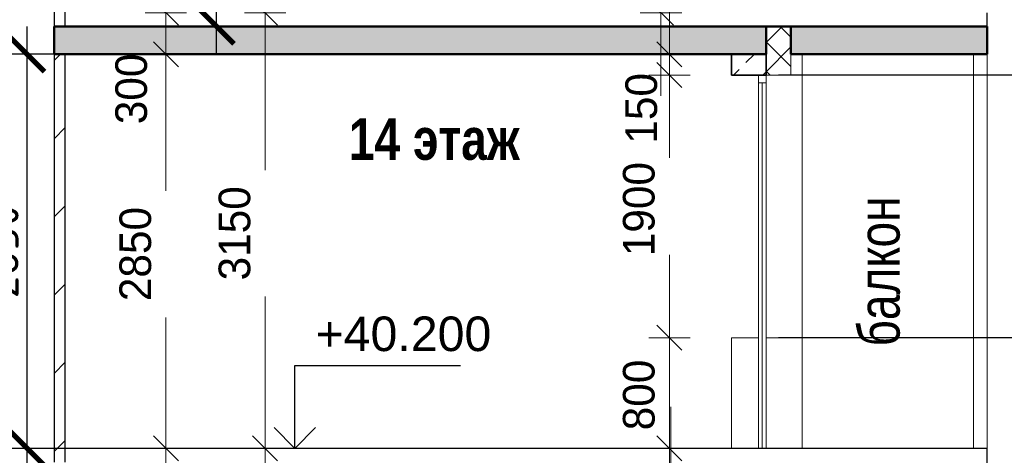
# Model space of a CAD drawing. Header units: millimetres. Extents: x 369815 to 1481759, y -423071 to -27917.
# Tile 88 of 256: x 390032 to 397156, y -178876 to -175726. Entities that reach past the tile are written whole.
import ezdxf

# ---------------------------------------------------------------- set-up
doc = ezdxf.new("R2010")
doc.units = ezdxf.units.MM
for name, color, linetype, lineweight in [('Standard', 7, 'Continuous', 25), ('Навесной фасад', 7, 'Continuous', 25), ('Общий01', 7, 'Continuous', 13), ('Размерная линия_ общее', 7, 'Continuous', 25), ('РАЗМЕРЫ', 1, 'Continuous', 9), ('Стена_ кирп. кладка не несущ', 7, 'Continuous', 35), ('Текст_ общее', 7, 'Continuous', 25)]:
    doc.layers.add(name, color=color, linetype=linetype, lineweight=lineweight)
doc.layers.add('Стена_ бетон не несущ.', color=7, linetype='Continuous', lineweight=35, true_color=0xb4b496)
doc.styles.add('ARIAL', font='arial.ttf')
doc.styles.add('Century Gothic', font='GOTHIC.TTF')
doc.styles.add('GOST-2.304_Type-B', font='GOST_Common.ttf')
doc.dimstyles.new('DIMSTYLE_3', dxfattribs={"dimtxt": 229, "dimasz": 300, "dimexe": 0, "dimexo": 0, "dimgap": 114.5, "dimtad": 2, "dimdec": 0, "dimrnd": 1, "dimzin": 12, "dimdsep": 46, "dimtxsty": 'Century Gothic', "dimblk1": 'ALL_ML_STRICH', "dimblk2": 'ALL_ML_STRICH', "dimsah": 1, "dimcen": 0, "dimclrd": 256, "dimclre": 256, "dimclrt": 256, "dimadec": 0, "dimazin": 0, "dimtfac": 1, "dimtdec": 0, "dimtix": 1, "dimtmove": 2, "dimatfit": 3, "dimfxl": 0, "dimtvp": 1.2, "dimtzin": 0, "dimlwd": 0, "dimlwe": 13, "dimarcsym": 0})
doc.dimstyles.new('DIMSTYLE_8', dxfattribs={"dimtxt": 229, "dimasz": 300, "dimexe": 0, "dimexo": 0, "dimgap": 114.5, "dimtad": 2, "dimdec": 0, "dimrnd": 1, "dimzin": 12, "dimdsep": 46, "dimtxsty": 'Century Gothic', "dimblk1": 'ALL_ML_STRICH', "dimblk2": 'ALL_ML_STRICH', "dimsah": 1, "dimcen": 0, "dimclrd": 256, "dimclre": 256, "dimclrt": 256, "dimadec": 0, "dimazin": 0, "dimtfac": 1, "dimtdec": 0, "dimtix": 1, "dimtmove": 2, "dimatfit": 3, "dimfxl": 0, "dimtzin": 0, "dimlwd": 0, "dimlwe": 13, "dimarcsym": 0})
doc.dimstyles.new('СПДС', dxfattribs={"dimscale": 100, "dimtxt": 2.5, "dimasz": 2.5, "dimexe": 1.25, "dimexo": 0, "dimtad": 1, "dimdec": 0, "dimtxsty": 'GOST-2.304_Type-B', "dimblk": 'ARCHTICK', "dimcen": 2.5, "dimdle": 2, "dimadec": 0, "dimazin": 2, "dimtfac": 0.75, "dimtdec": 0, "dimtmove": 1, "dimatfit": 3, "dimfxl": 1, "dimtolj": 1, "dimarcsym": 1})
pattern_1 = [(45, (467347.7, -19759), (-565.6854, 565.6854), []), (45, (467064.9, -19476.2), (-565.6854, 565.6854), [])]

# ---------------------------------------------------------------- blocks, each defined once
blk = doc.blocks.new('COMPLEX_ELEVATIONDIM_0')
at = {"layer": 'Размерная линия_ общее', "color": 7, "linetype": 'Continuous', "lineweight": 25, "transparency": 33554687}
for p, q in [((-66335.2, -156366.8), (-71824.6, -156366.8)), ((-66335.2, -158266.8), (-71824.6, -158266.8))]:
    blk.add_line(p, q, dxfattribs=at)
blk = doc.blocks.new('ALL_ML_STRICH')
at = {"color": 0, "linetype": 'ByBlock', "lineweight": -2}
for p, q in [((0, -0.5), (0, 0.5)), ((-0.3, -0.3), (0.3, 0.3)), ((-1, 0), (0.5, 0))]:
    blk.add_line(p, q, dxfattribs=at)
blk = doc.blocks.new('*D1252')
at = {"layer": 'DEFPOINTS', "color": 0, "linetype": 'Continuous', "transparency": 16777216}
for p in [(394742, -179125.8), (394742, -179125.8), (394742, -179225.8)]:
    blk.add_point(p, dxfattribs=at)
at = {"layer": 'Размерная линия_ общее', "color": 218, "linetype": 'Continuous', "lineweight": 0, "transparency": 16777216}
for p, q in [((394742, -178825.8), (394742, -178525.8)), ((394742, -179225.8), (394742, -179125.8)), ((394742, -179525.8), (394742, -179825.8))]:
    blk.add_line(p, q, dxfattribs=at)
at = {"layer": 'Размерная линия_ общее', "color": 218, "linetype": 'Continuous', "lineweight": 0, "transparency": 16777216, "xscale": 300, "yscale": 300, "zscale": 300}
for p, rotation in [((394742, -179125.8), 270), ((394742, -179225.8), 90)]:
    blk.add_blockref('ALL_ML_STRICH', p, dxfattribs=dict(at, rotation=rotation))
at = {"layer": 'Размерная линия_ общее', "color": 218, "linetype": 'Continuous', "lineweight": 13, "transparency": 16777216, "insert": (394484.3, -179522.3), "char_height": 229, "width": 490.714, "attachment_point": 5, "rotation": 90, "style": 'Century Gothic'}
blk.add_mtext('100', dxfattribs=at)
blk = doc.blocks.new('*D1253')
at = {"layer": 'DEFPOINTS', "color": 0, "linetype": 'Continuous', "transparency": 16777216}
for p in [(394732.7, -178025.8), (394732.7, -178025.8), (394732.7, -178825.8)]:
    blk.add_point(p, dxfattribs=at)
at = {"layer": 'Размерная линия_ общее', "color": 218, "linetype": 'Continuous', "lineweight": 0, "transparency": 16777216}
for p, q in [((394732.7, -177725.8), (394732.7, -177425.8)), ((394732.7, -178825.8), (394732.7, -178025.8)), ((394732.7, -179125.8), (394732.7, -179425.8))]:
    blk.add_line(p, q, dxfattribs=at)
at = {"layer": 'Размерная линия_ общее', "color": 218, "linetype": 'Continuous', "lineweight": 0, "transparency": 16777216, "xscale": 300, "yscale": 300, "zscale": 300}
for p, rotation in [((394732.7, -178025.8), 270), ((394732.7, -178825.8), 90)]:
    blk.add_blockref('ALL_ML_STRICH', p, dxfattribs=dict(at, rotation=rotation))
at = {"layer": 'Размерная линия_ общее', "color": 218, "linetype": 'Continuous', "lineweight": 13, "transparency": 16777216, "insert": (394512.5, -178439.7), "char_height": 229, "width": 490.714, "attachment_point": 5, "rotation": 90, "style": 'Century Gothic'}
blk.add_mtext('800', dxfattribs=at)
blk = doc.blocks.new('*D1254')
at = {"layer": 'DEFPOINTS', "color": 0, "linetype": 'Continuous', "transparency": 16777216}
for p in [(394732.7, -176125.8), (394732.7, -176125.8), (394732.7, -178025.8)]:
    blk.add_point(p, dxfattribs=at)
at = {"layer": 'Размерная линия_ общее', "color": 218, "linetype": 'Continuous', "lineweight": 0, "transparency": 16777216}
for p, q in [((394732.7, -176425.8), (394732.7, -176655.5)), ((394732.7, -177725.8), (394732.7, -177535.7))]:
    blk.add_line(p, q, dxfattribs=at)
at = {"layer": 'Размерная линия_ общее', "color": 218, "linetype": 'Continuous', "lineweight": 0, "transparency": 16777216, "xscale": 300, "yscale": 300, "zscale": 300}
for p, rotation in [((394732.7, -176125.8), 90), ((394732.7, -178025.8), 270)]:
    blk.add_blockref('ALL_ML_STRICH', p, dxfattribs=dict(at, rotation=rotation))
at = {"layer": 'Размерная линия_ общее', "color": 218, "linetype": 'Continuous', "lineweight": 13, "transparency": 16777216, "insert": (394512.5, -177095.6), "char_height": 229, "width": 654.286, "attachment_point": 5, "rotation": 90, "style": 'Century Gothic'}
blk.add_mtext('1900', dxfattribs=at)
blk = doc.blocks.new('*D1255')
at = {"layer": 'DEFPOINTS', "color": 0, "linetype": 'Continuous', "transparency": 16777216}
for p in [(394732.7, -175975.8), (394732.7, -175975.8), (394732.7, -176125.8)]:
    blk.add_point(p, dxfattribs=at)
at = {"layer": 'Размерная линия_ общее', "color": 218, "linetype": 'Continuous', "lineweight": 0, "transparency": 16777216}
for p, q in [((394732.7, -175675.8), (394732.7, -175375.8)), ((394732.7, -176125.8), (394732.7, -175975.8)), ((394732.7, -176425.8), (394732.7, -176725.8))]:
    blk.add_line(p, q, dxfattribs=at)
at = {"layer": 'Размерная линия_ общее', "color": 218, "linetype": 'Continuous', "lineweight": 0, "transparency": 16777216, "xscale": 300, "yscale": 300, "zscale": 300}
for p, rotation in [((394732.7, -175975.8), 270), ((394732.7, -176125.8), 90)]:
    blk.add_blockref('ALL_ML_STRICH', p, dxfattribs=dict(at, rotation=rotation))
at = {"layer": 'Размерная линия_ общее', "color": 218, "linetype": 'Continuous', "lineweight": 13, "transparency": 16777216, "insert": (394530.4, -176366.9), "char_height": 229, "width": 490.714, "attachment_point": 5, "rotation": 90, "style": 'Century Gothic'}
blk.add_mtext('150', dxfattribs=at)
blk = doc.blocks.new('*D1256')
at = {"layer": 'DEFPOINTS', "color": 0, "linetype": 'Continuous', "transparency": 16777216}
for p in [(394671.8, -174875.8), (394671.8, -174875.8), (394671.8, -175675.8)]:
    blk.add_point(p, dxfattribs=at)
at = {"layer": 'Размерная линия_ общее', "color": 218, "linetype": 'Continuous', "lineweight": 0, "transparency": 16777216}
for p, q in [((394671.8, -174575.8), (394671.8, -174275.8)), ((394671.8, -175675.8), (394671.8, -174875.8)), ((394671.8, -175975.8), (394671.8, -176275.8))]:
    blk.add_line(p, q, dxfattribs=at)
at = {"layer": 'Размерная линия_ общее', "color": 218, "linetype": 'Continuous', "lineweight": 0, "transparency": 16777216, "xscale": 300, "yscale": 300, "zscale": 300}
for p, rotation in [((394671.8, -174875.8), 270), ((394671.8, -175675.8), 90)]:
    blk.add_blockref('ALL_ML_STRICH', p, dxfattribs=dict(at, rotation=rotation))
at = {"layer": 'Размерная линия_ общее', "color": 218, "linetype": 'Continuous', "lineweight": 13, "transparency": 16777216, "insert": (394451.5, -175289.7), "char_height": 229, "width": 490.714, "attachment_point": 5, "rotation": 90, "style": 'Century Gothic'}
blk.add_mtext('800', dxfattribs=at)
blk = doc.blocks.new('*D1287')
at = {"layer": 'DEFPOINTS', "color": 0, "linetype": 'Continuous', "transparency": 16777216}
for p in [(391090, -178825.8), (391090, -178825.8), (391090, -179125.8)]:
    blk.add_point(p, dxfattribs=at)
at = {"layer": 'Размерная линия_ общее', "color": 218, "linetype": 'Continuous', "lineweight": 0, "transparency": 16777216}
for p, q in [((391090, -178525.8), (391090, -178225.8)), ((391090, -179125.8), (391090, -178825.8)), ((391090, -179425.8), (391090, -179725.8))]:
    blk.add_line(p, q, dxfattribs=at)
at = {"layer": 'Размерная линия_ общее', "color": 218, "linetype": 'Continuous', "lineweight": 0, "transparency": 16777216, "xscale": 300, "yscale": 300, "zscale": 300}
for p, rotation in [((391090, -178825.8), 270), ((391090, -179125.8), 90)]:
    blk.add_blockref('ALL_ML_STRICH', p, dxfattribs=dict(at, rotation=rotation))
at = {"layer": 'Размерная линия_ общее', "color": 218, "linetype": 'Continuous', "lineweight": 13, "transparency": 16777216, "insert": (390837.7, -179406.7), "char_height": 229, "width": 490.714, "attachment_point": 5, "rotation": 90, "style": 'Century Gothic'}
blk.add_mtext('300', dxfattribs=at)
blk = doc.blocks.new('*D1288')
at = {"layer": 'DEFPOINTS', "color": 0, "linetype": 'Continuous', "transparency": 16777216}
for p in [(391090, -175975.8), (391090, -175975.8), (391090, -178825.8)]:
    blk.add_point(p, dxfattribs=at)
at = {"layer": 'Размерная линия_ общее', "color": 218, "linetype": 'Continuous', "lineweight": 0, "transparency": 16777216}
for p, q in [((391090, -176275.8), (391090, -176962.6)), ((391090, -178525.8), (391090, -177878.6))]:
    blk.add_line(p, q, dxfattribs=at)
at = {"layer": 'Размерная линия_ общее', "color": 218, "linetype": 'Continuous', "lineweight": 0, "transparency": 16777216, "xscale": 300, "yscale": 300, "zscale": 300}
for p, rotation in [((391090, -175975.8), 90), ((391090, -178825.8), 270)]:
    blk.add_blockref('ALL_ML_STRICH', p, dxfattribs=dict(at, rotation=rotation))
at = {"layer": 'Размерная линия_ общее', "color": 218, "linetype": 'Continuous', "lineweight": 13, "transparency": 16777216, "insert": (390869.8, -177420.6), "char_height": 229, "width": 654.286, "attachment_point": 5, "rotation": 90, "style": 'Century Gothic'}
blk.add_mtext('2850', dxfattribs=at)
blk = doc.blocks.new('*D1289')
at = {"layer": 'DEFPOINTS', "color": 0, "linetype": 'Continuous', "transparency": 16777216}
for p in [(391090, -175675.8), (391090, -175675.8), (391090, -175975.8)]:
    blk.add_point(p, dxfattribs=at)
at = {"layer": 'Размерная линия_ общее', "color": 218, "linetype": 'Continuous', "lineweight": 0, "transparency": 16777216}
for p, q in [((391090, -175375.8), (391090, -175075.8)), ((391090, -175975.8), (391090, -175675.8)), ((391090, -176275.8), (391090, -176575.8))]:
    blk.add_line(p, q, dxfattribs=at)
at = {"layer": 'Размерная линия_ общее', "color": 218, "linetype": 'Continuous', "lineweight": 0, "transparency": 16777216, "xscale": 300, "yscale": 300, "zscale": 300}
for p, rotation in [((391090, -175675.8), 270), ((391090, -175975.8), 90)]:
    blk.add_blockref('ALL_ML_STRICH', p, dxfattribs=dict(at, rotation=rotation))
at = {"layer": 'Размерная линия_ общее', "color": 218, "linetype": 'Continuous', "lineweight": 13, "transparency": 16777216, "insert": (390840.2, -176226.3), "char_height": 229, "width": 490.714, "attachment_point": 5, "rotation": 90, "style": 'Century Gothic'}
blk.add_mtext('300', dxfattribs=at)
blk = doc.blocks.new('*D1290')
at = {"layer": 'DEFPOINTS', "color": 0, "linetype": 'Continuous', "transparency": 16777216}
for p in [(390367.2, -172825.8), (391090, -172825.8), (391090, -175675.8)]:
    blk.add_point(p, dxfattribs=at)
at = {"layer": 'Размерная линия_ общее', "color": 218, "linetype": 'Continuous', "lineweight": 13, "transparency": 16777216}
blk.add_line((390367.2, -172825.8), (391090, -172825.8), dxfattribs=at)
at = {"layer": 'Размерная линия_ общее', "color": 218, "linetype": 'Continuous', "lineweight": 0, "transparency": 16777216}
for p, q in [((391090, -173125.8), (391090, -173812.6)), ((391090, -175375.8), (391090, -174728.6))]:
    blk.add_line(p, q, dxfattribs=at)
at = {"layer": 'Размерная линия_ общее', "color": 218, "linetype": 'Continuous', "lineweight": 0, "transparency": 16777216, "xscale": 300, "yscale": 300, "zscale": 300}
for p, rotation in [((391090, -172825.8), 90), ((391090, -175675.8), 270)]:
    blk.add_blockref('ALL_ML_STRICH', p, dxfattribs=dict(at, rotation=rotation))
at = {"layer": 'Размерная линия_ общее', "color": 218, "linetype": 'Continuous', "lineweight": 13, "transparency": 16777216, "insert": (390869.8, -174270.6), "char_height": 229, "width": 654.286, "attachment_point": 5, "rotation": 90, "style": 'Century Gothic'}
blk.add_mtext('2850', dxfattribs=at)
blk = doc.blocks.new('COMPLEX_ELEVATIONDIM_5')
at = {"layer": 'Размерная линия_ общее', "color": 7, "linetype": 'Continuous', "lineweight": 25, "transparency": 33554687}
for p, q in [((-75325.4, -159066.8), (-75325.4, -158466.8)), ((-75325.4, -158466.8), (-74125.4, -158466.8)), ((-75325.4, -159066.8), (-75475.4, -158916.8)), ((-75325.4, -159066.8), (-75175.4, -158916.8)), ((-75325.4, -159066.8), (-76325.4, -159066.8)), ((-75325.4, -159066.8), (-75325.4, -159066.8)), ((-75325.4, -159066.8), (-75325.4, -159066.8)), ((-75325.4, -159066.8), (-75325.4, -159066.8)), ((-75325.4, -159066.8), (-75325.4, -159066.8))]:
    blk.add_line(p, q, dxfattribs=at)
at = {"layer": 'Размерная линия_ общее', "color": 7, "linetype": 'Continuous', "lineweight": 25, "transparency": 33554687, "insert": (-75175.4, -158366.8), "char_height": 250, "width": 1396.45, "attachment_point": 7, "style": 'ARIAL'}
blk.add_mtext('\\W1.00;+40.200', dxfattribs=at)
blk = doc.blocks.new('*D1295')
at = {"layer": 'DEFPOINTS', "color": 0, "linetype": 'Continuous', "transparency": 16777216}
for p in [(391807.6, -178825.8), (395182.2, -178825.8), (391807.6, -181825.8)]:
    blk.add_point(p, dxfattribs=at)
at = {"layer": 'Размерная линия_ общее', "color": 218, "linetype": 'Continuous', "lineweight": 13, "transparency": 16777216}
blk.add_line((395182.2, -178825.8), (391807.6, -178825.8), dxfattribs=at)
at = {"layer": 'Размерная линия_ общее', "color": 218, "linetype": 'Continuous', "lineweight": 0, "transparency": 16777216}
for p, q in [((391807.6, -179125.8), (391807.6, -179888.4)), ((391807.6, -181525.8), (391807.6, -180802.7))]:
    blk.add_line(p, q, dxfattribs=at)
at = {"layer": 'Размерная линия_ общее', "color": 218, "linetype": 'Continuous', "lineweight": 0, "transparency": 16777216, "xscale": 300, "yscale": 300, "zscale": 300}
for p, rotation in [((391807.6, -178825.8), 90), ((391807.6, -181825.8), 270)]:
    blk.add_blockref('ALL_ML_STRICH', p, dxfattribs=dict(at, rotation=rotation))
at = {"layer": 'Размерная линия_ общее', "color": 218, "linetype": 'Continuous', "lineweight": 13, "transparency": 16777216, "insert": (391587.3, -180345.6), "char_height": 229, "width": 654.286, "attachment_point": 5, "rotation": 90, "style": 'Century Gothic'}
blk.add_mtext('3000', dxfattribs=at)
blk = doc.blocks.new('*D1296')
at = {"layer": 'DEFPOINTS', "color": 0, "linetype": 'Continuous', "transparency": 16777216}
for p in [(391807.6, -175675.8), (391807.6, -175675.8), (395182.2, -178825.8)]:
    blk.add_point(p, dxfattribs=at)
at = {"layer": 'Размерная линия_ общее', "color": 218, "linetype": 'Continuous', "lineweight": 0, "transparency": 16777216}
for p, q in [((391807.6, -175975.8), (391807.6, -176813.4)), ((391807.6, -178525.8), (391807.6, -177727.7))]:
    blk.add_line(p, q, dxfattribs=at)
at = {"layer": 'Размерная линия_ общее', "color": 218, "linetype": 'Continuous', "lineweight": 13, "transparency": 16777216}
blk.add_line((395182.2, -178825.8), (391807.6, -178825.8), dxfattribs=at)
at = {"layer": 'Размерная линия_ общее', "color": 218, "linetype": 'Continuous', "lineweight": 0, "transparency": 16777216, "xscale": 300, "yscale": 300, "zscale": 300}
for p, rotation in [((391807.6, -175675.8), 90), ((391807.6, -178825.8), 270)]:
    blk.add_blockref('ALL_ML_STRICH', p, dxfattribs=dict(at, rotation=rotation))
at = {"layer": 'Размерная линия_ общее', "color": 218, "linetype": 'Continuous', "lineweight": 13, "transparency": 16777216, "insert": (391587.3, -177270.6), "char_height": 229, "width": 654.286, "attachment_point": 5, "rotation": 90, "style": 'Century Gothic'}
blk.add_mtext('3150', dxfattribs=at)
blk = doc.blocks.new('_ArchTick')
at = {"color": 0, "linetype": 'ByBlock', "const_width": 0.15}
blk.add_lwpolyline([(-0.5, -0.5), (0.5, 0.5)], dxfattribs=at)
blk = doc.blocks.new('*D1363')
at = {"layer": 'DEFPOINTS', "color": 0, "transparency": 16777216}
for p in [(390086.4, -175975.8), (390598.5, -175975.8), (390664, -178825.8)]:
    blk.add_point(p, dxfattribs=at)
at = {"layer": 'РАЗМЕРЫ', "color": 0, "lineweight": -2, "transparency": 16777216}
for p, q in [((390086.4, -179025.8), (390086.4, -175775.8)), ((390598.5, -175975.8), (389961.4, -175975.8)), ((390664, -178825.8), (389961.4, -178825.8))]:
    blk.add_line(p, q, dxfattribs=at)
at = {"layer": 'РАЗМЕРЫ', "color": 0, "lineweight": -2, "transparency": 16777216, "xscale": 250, "yscale": 250, "zscale": 250}
for p, rotation in [((390086.4, -175975.8), 90), ((390086.4, -178825.8), 270)]:
    blk.add_blockref('_ArchTick', p, dxfattribs=dict(at, rotation=rotation))
at = {"layer": 'РАЗМЕРЫ', "color": 0, "transparency": 16777216, "insert": (389898.9, -177400.8), "char_height": 250, "attachment_point": 5, "rotation": 90, "style": 'GOST-2.304_Type-B'}
blk.add_mtext('\\A1;2850', dxfattribs=at)
blk = doc.blocks.new('*D1661')
at = {"layer": 'DEFPOINTS', "color": 0, "transparency": 16777216}
for p in [(391424.8, -172825.8), (391456.9, -172825.8), (391556.9, -175775.8)]:
    blk.add_point(p, dxfattribs=at)
at = {"layer": 'РАЗМЕРЫ', "color": 0, "lineweight": -2, "transparency": 16777216}
for p, q in [((391456.9, -175975.8), (391456.9, -172625.8)), ((391424.8, -172825.8), (391581.9, -172825.8)), ((391556.9, -175775.8), (391331.9, -175775.8))]:
    blk.add_line(p, q, dxfattribs=at)
at = {"layer": 'РАЗМЕРЫ', "color": 0, "lineweight": -2, "transparency": 16777216, "xscale": 250, "yscale": 250, "zscale": 250}
for p, rotation in [((391456.9, -172825.8), 90), ((391456.9, -175775.8), 270)]:
    blk.add_blockref('_ArchTick', p, dxfattribs=dict(at, rotation=rotation))
at = {"layer": 'РАЗМЕРЫ', "color": 0, "transparency": 16777216, "insert": (391269.4, -174300.8), "char_height": 250, "attachment_point": 5, "rotation": 90, "style": 'GOST-2.304_Type-B'}
blk.add_mtext('\\A1;2950', dxfattribs=at)

msp = doc.modelspace()

# ---------------------------------------------------------------- hatches: boundary and pattern name
at = {"layer": 'Навесной фасад', "linetype": 'Continuous', "lineweight": 18, "transparency": 33554687}
h = msp.add_hatch(dxfattribs=at)
h.set_pattern_fill('__________6', color=41, scale=100, style=0, pattern_type=2)
h.set_pattern_definition([(45, (467347.7, -19759.03), (-106.06602, 106.06602), []), (135, (467347.7, -19759.03), (-106.06602, -106.06602), [])])
h.paths.add_polyline_path([(395432.2, -175775.8), (395432.2, -176125.8), (395612.2, -176125.8), (395612.2, -175775.8)], flags=0)
at = {"layer": 'Общий01', "linetype": 'Continuous', "lineweight": 50, "true_color": 0xf1f1f1, "transparency": 33554687}
for points in [[(390282.2, -175975.8), (395432.2, -175975.8), (395432.2, -175775.8), (390282.2, -175775.8)], [(395612.2, -175975.8), (397032.2, -175975.8), (397032.2, -175775.8), (395612.2, -175775.8)]]:
    msp.add_hatch(color=7, dxfattribs=at).paths.add_polyline_path(points)
at = {"layer": 'Стена_ бетон не несущ.', "linetype": 'Continuous', "lineweight": 18, "true_color": 0xc8aaf3, "transparency": 33554687}
h = msp.add_hatch(dxfattribs=at)
h.set_pattern_fill('__________7', color=191, scale=100, style=0, pattern_type=2)
h.set_pattern_definition([(45, (467347.7, -19759.03), (-212.13203, 212.13203), []), (45, (467241.64, -19652.96), (-212.13203, 212.13203), [200, -70])])
h.paths.add_polyline_path([(395432.2, -175975.8), (395182.2, -175975.8), (395182.2, -176125.8), (395432.2, -176125.8)], flags=0)
at = {"layer": 'Стена_ кирп. кладка не несущ', "linetype": 'Continuous', "lineweight": 18, "true_color": 0xf0b464, "transparency": 33554687}
h = msp.add_hatch(dxfattribs=at)
h.set_pattern_fill('__________22', color=31, scale=100, style=0, pattern_type=2)
h.set_pattern_definition(pattern_1)
h.paths.add_polyline_path([(390362.2, -172825.8), (390282.2, -172825.8), (390282.2, -175775.8), (390362.2, -175775.8)], flags=0)
h = msp.add_hatch(dxfattribs=at)
h.set_pattern_fill('__________22', color=31, scale=100, style=0, pattern_type=2)
h.set_pattern_definition(pattern_1)
h.paths.add_polyline_path([(390362.2, -175975.8), (390282.2, -175975.8), (390282.2, -178925.8), (390362.2, -178925.8)], flags=0)

# ---------------------------------------------------------------- linework, layer by layer
at = {"layer": 'Standard', "color": 7, "linetype": 'Continuous', "lineweight": 13, "transparency": 33554687}
for p, q in [((395376.2, -176125.8), (395376.2, -176181.8)), ((395432.2, -176181.8), (395432.2, -176125.8)), ((395692.2, -176125.8), (395692.2, -178025.8)), ((395376.2, -176181.8), (395432.2, -176181.8)), ((395376.2, -176181.8), (395376.2, -178825.8)), ((395404.2, -178824.8), (395404.2, -176181.8)), ((395432.2, -178825.8), (395432.2, -176181.8)), ((395376.2, -178025.8), (395182.2, -178025.8)), ((395182.2, -178025.8), (395182.2, -178825.8)), ((395612.2, -178025.8), (395432.2, -178025.8)), ((395672.2, -178025.8), (395612.2, -178025.8)), ((395672.2, -178025.8), (395692.2, -178025.8)), ((395692.2, -178025.8), (395692.2, -178825.8))]:
    msp.add_line(p, q, dxfattribs=at)
at = {"layer": 'Standard', "color": 7, "linetype": 'Continuous', "lineweight": 25, "transparency": 33554687}
msp.add_line((397032.2, -178825.8), (390362.2, -178825.8), dxfattribs=at)
at = {"layer": 'Навесной фасад', "color": 41, "linetype": 'Continuous', "lineweight": 13, "transparency": 33554687}
for p, q in [((395432.2, -175975.8), (395432.2, -176125.8)), ((395612.2, -176125.8), (395612.2, -175975.8)), ((395432.2, -176125.8), (395612.2, -176125.8))]:
    msp.add_line(p, q, dxfattribs=at)
at = {"layer": 'Навесной фасад', "color": 7, "linetype": 'Continuous', "lineweight": 13, "transparency": 33554687}
for p, q in [((395692.2, -176125.8), (395692.2, -175975.8)), ((395612.2, -176125.8), (395672.2, -176125.8)), ((395672.2, -176125.8), (395692.2, -176125.8))]:
    msp.add_line(p, q, dxfattribs=at)
at = {"layer": 'Общий01', "color": 7, "linetype": 'Continuous', "lineweight": 25, "transparency": 33554687}
for p, q in [((397032.2, -175975.8), (397032.2, -175675.8)), ((397032.2, -179125.8), (397032.2, -178825.8))]:
    msp.add_line(p, q, dxfattribs=at)
at = {"layer": 'Общий01', "color": 7, "linetype": 'Continuous', "lineweight": 50, "transparency": 33554687}
for p, q in [((395432.2, -175775.8), (390282.2, -175775.8)), ((390282.2, -175975.8), (390282.2, -175775.8)), ((390282.2, -175975.8), (390282.2, -175775.8)), ((395432.2, -175775.8), (395612.2, -175775.8)), ((395432.2, -175975.8), (395432.2, -175775.8)), ((397032.2, -175775.8), (395612.2, -175775.8)), ((395612.2, -175975.8), (395612.2, -175775.8)), ((397032.2, -175975.8), (397032.2, -175775.8)), ((397032.2, -175975.8), (397032.2, -175775.8)), ((397032.2, -175975.8), (397032.2, -175775.8)), ((390362.2, -175975.8), (390282.2, -175975.8)), ((390362.2, -175975.8), (390282.2, -175975.8)), ((390367.2, -175975.8), (390362.2, -175975.8)), ((390367.2, -175975.8), (390362.2, -175975.8)), ((395432.2, -175975.8), (390367.2, -175975.8)), ((395182.2, -175975.8), (395177.2, -175975.8)), ((395182.2, -175975.8), (395177.2, -175975.8)), ((395432.2, -175975.8), (395182.2, -175975.8)), ((395432.2, -175975.8), (395182.2, -175975.8)), ((397032.2, -175975.8), (395612.2, -175975.8)), ((397032.2, -175975.8), (395692.2, -175975.8))]:
    msp.add_line(p, q, dxfattribs=at)
at = {"layer": 'Стена_ бетон не несущ.', "color": 191, "linetype": 'Continuous', "lineweight": 35, "true_color": 0xc8aaf3, "transparency": 33554687}
for p, q in [((395182.2, -175975.8), (395182.2, -176125.8)), ((395432.2, -176125.8), (395432.2, -175975.8)), ((395182.2, -176125.8), (395376.2, -176125.8)), ((395376.2, -176125.8), (395432.2, -176125.8))]:
    msp.add_line(p, q, dxfattribs=at)
at = {"layer": 'Стена_ бетон не несущ.', "color": 180, "linetype": 'Continuous', "lineweight": 13, "transparency": 33554687}
for p, q in [((396932.2, -178825.8), (396932.2, -175975.8)), ((397032.2, -178825.8), (397032.2, -175975.8))]:
    msp.add_line(p, q, dxfattribs=at)
at = {"layer": 'Стена_ кирп. кладка не несущ', "color": 31, "linetype": 'Continuous', "lineweight": 25, "true_color": 0xf0b464, "transparency": 33554687}
for p, q in [((390282.2, -172825.8), (390282.2, -175775.8)), ((390362.2, -175775.8), (390362.2, -172825.8)), ((390282.2, -175975.8), (390282.2, -178925.8)), ((390362.2, -178925.8), (390362.2, -175975.8))]:
    msp.add_line(p, q, dxfattribs=at)

# ---------------------------------------------------------------- block references
at = {"layer": 'Размерная линия_ общее', "color": 7, "linetype": 'Continuous', "lineweight": 25, "transparency": 33554687}
for name in ['COMPLEX_ELEVATIONDIM_0', 'COMPLEX_ELEVATIONDIM_5']:
    msp.add_blockref(name, (467347.7, -19759), dxfattribs=at)

# ---------------------------------------------------------------- texts
at = {"layer": 'Текст_ общее', "color": 7, "linetype": 'Continuous', "lineweight": 13, "transparency": 33554687, "insert": (392412.9, -176743.7), "char_height": 300, "width": 1525, "attachment_point": 7, "style": 'Century Gothic'}
msp.add_mtext('\\A1;{\\fCentury Gothic|i0|b1;\\H300.000000;\\W0.833333;\\C7;14 этаж}\\P', dxfattribs=at)
at = {"layer": 'Текст_ общее', "color": 7, "linetype": 'Continuous', "lineweight": 25, "transparency": 33554687, "insert": (396402.8, -178089), "char_height": 300, "width": 1400, "attachment_point": 7, "rotation": 90, "style": 'Century Gothic'}
msp.add_mtext('\\W0.83;балкон', dxfattribs=at)

# ---------------------------------------------------------------- dimensions: what is measured, and where the dimension line sits
at = {"layer": 'Размерная линия_ общее', "color": 218, "linetype": 'Continuous', "lineweight": 13, "true_color": 0x500050, "transparency": 33554687}
for base, p1, p2, dimstyle, picture, middle in [((391090, -172825.8), (391090, -175675.8), (390367.2, -172825.8), 'DIMSTYLE_8', '*D1290', (390869.8, -174270.6)), ((394671.8, -174875.8), (394671.8, -175675.8), (394671.8, -174875.8), 'DIMSTYLE_8', '*D1256', (394451.5, -175289.7)), ((391090, -175675.8), (391090, -175975.8), (391090, -175675.8), 'DIMSTYLE_3', '*D1289', (390840.2, -176226.3)), ((394732.7, -175975.8), (394732.7, -176125.8), (394732.7, -175975.8), 'DIMSTYLE_3', '*D1255', (394530.4, -176366.9)), ((391807.6, -175675.8), (395182.2, -178825.8), (391807.6, -175675.8), 'DIMSTYLE_8', '*D1296', (391587.3, -177270.6)), ((391090, -175975.8), (391090, -178825.8), (391090, -175975.8), 'DIMSTYLE_8', '*D1288', (390869.8, -177420.6)), ((394732.7, -176125.8), (394732.7, -178025.8), (394732.7, -176125.8), 'DIMSTYLE_8', '*D1254', (394512.5, -177095.6)), ((394732.7, -178025.8), (394732.7, -178825.8), (394732.7, -178025.8), 'DIMSTYLE_8', '*D1253', (394512.5, -178439.7)), ((391090, -178825.8), (391090, -179125.8), (391090, -178825.8), 'DIMSTYLE_3', '*D1287', (390837.7, -179406.7)), ((394742, -179125.8), (394742, -179225.8), (394742, -179125.8), 'DIMSTYLE_3', '*D1252', (394484.3, -179522.3)), ((391807.6, -178825.8), (391807.6, -181825.8), (395182.2, -178825.8), 'DIMSTYLE_8', '*D1295', (391587.3, -180345.6))]:
    dim = msp.add_linear_dim(base=base, p1=p1, p2=p2, angle=90, dimstyle=dimstyle, override={"dimpost": '<>', "dimclrd": 218, "dimclre": 218, "dimclrt": 218, "dimlwd": 0, "dimlwe": 13}, dxfattribs=at)
    dim.commit()
    dim.dimension.update_dxf_attribs({"geometry": picture, "text_midpoint": middle, "dimtype": 160})
at = {"layer": 'РАЗМЕРЫ', "color": 146}
for base, p1, p2, picture, middle in [((391456.9, -172825.8), (391556.9, -175775.8), (391424.8, -172825.8), '*D1661', (391269.4, -174300.8)), ((390086.4, -175975.8), (390664, -178825.8), (390598.5, -175975.8), '*D1363', (389898.9, -177400.8))]:
    dim = msp.add_linear_dim(base=base, p1=p1, p2=p2, angle=90, dimstyle='СПДС', dxfattribs=at)
    dim.commit()
    dim.dimension.update_dxf_attribs({"geometry": picture, "text_midpoint": middle})

doc.saveas('drawing.dxf')
